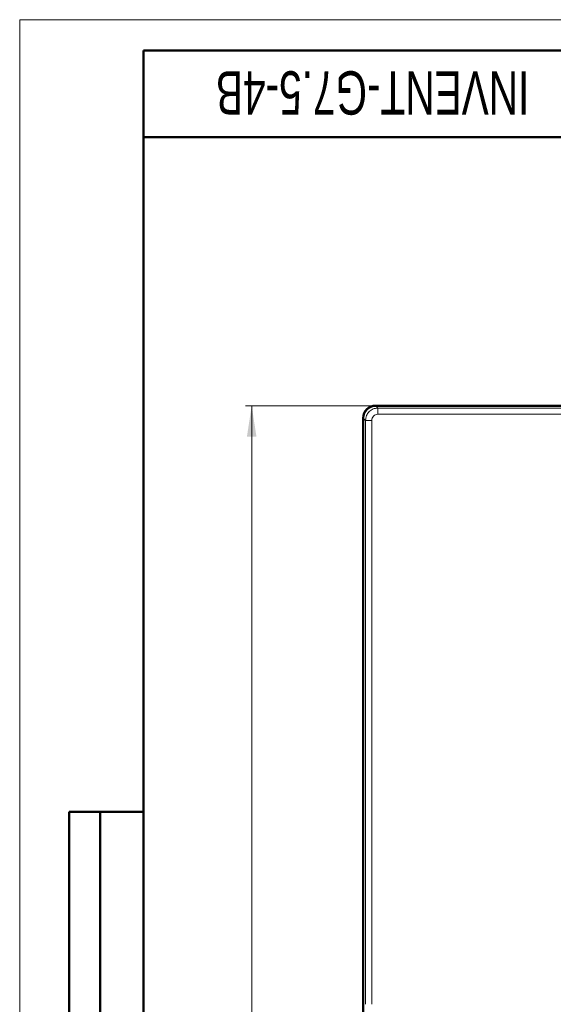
# Model space of a CAD drawing. Header units: millimetres. Extents: x 0 to 594, y 0 to 420.
# Tile 3 of 9: x 0 to 86, y 261 to 420. Entities that reach past the tile are written whole.
import ezdxf

# ---------------------------------------------------------------- set-up
doc = ezdxf.new("R2010")
doc.units = ezdxf.units.MM
doc.linetypes.add('SLD-Сплошная', pattern=[0])
doc.styles.add('SLDTEXTSTYLE0', font='TXT', dxfattribs={"width": 0.7, "bigfont": 'bigfont'})
doc.styles.add('SLDTEXTSTYLE1', font='TXT', dxfattribs={"width": 0.7})
doc.dimstyles.new('SLDDIMSTYLE0', dxfattribs={"dimtxt": 5, "dimasz": 5, "dimexe": 0, "dimexo": 0.0625, "dimgap": 1.25, "dimtad": 2, "dimdec": 1, "dimrnd": 1e-09, "dimzin": 12, "dimdsep": 46, "dimtxsty": 'SLDTEXTSTYLE1', "dimsah": 1, "dimcen": 0.09, "dimadec": 0, "dimazin": 3, "dimtfac": 1, "dimtdec": 3, "dimtofl": 0, "dimtmove": 0, "dimatfit": 3, "dimfxl": 1, "dimfrac": 2, "dimtolj": 1, "dimtzin": 12, "dimarcsym": 0})

# ---------------------------------------------------------------- blocks, each defined once
blk = doc.blocks.new('_D_1')
at = {"color": 7, "linetype": 'SLD-Сплошная', "lineweight": 0}
for p, q in [((57.46, 357.63), (36.46, 357.63)), ((37.46, 114.64), (37.46, 357.63)), ((78.78, 114.64), (36.46, 114.64))]:
    blk.add_line(p, q, dxfattribs=at)
at = {"color": 7, "linetype": 'SLD-Сплошная', "lineweight": 18}
for points in [[(37.46, 357.63), (36.69, 352.63), (38.23, 352.63)], [(37.46, 114.64), (38.23, 119.64), (36.69, 119.64)]]:
    blk.add_solid(points, dxfattribs=at)
at = {"color": 7, "linetype": 'SLD-Сплошная', "lineweight": 18, "insert": (31.01, 234.53), "char_height": 5, "attachment_point": 1, "rotation": 90, "style": 'SLDTEXTSTYLE0'}
blk.add_mtext('В', dxfattribs=at)

msp = doc.modelspace()

# ---------------------------------------------------------------- linework, layer by layer
at = {"color": 7, "linetype": 'SLD-Сплошная', "lineweight": 18}
for q in [(594, 420), (0, 0)]:
    msp.add_line((0, 420), q, dxfattribs=at)
at = {"color": 7, "linetype": 'SLD-Сплошная', "lineweight": 50}
for p, q in [((589, 415), (20, 415)), ((20, 415), (20, 5)), ((20, 401), (90, 401)), ((57.46, 357.64), (171.46, 357.64)), ((171.48, 357.63), (57.47, 357.63)), ((55.46, 119.64), (55.46, 355.64)), ((55.48, 355.63), (55.48, 260.93)), ((55.46, 321.64), (55.46, 321.64)), ((8, 172), (8, 292)), ((20, 292), (8, 292)), ((8, 172), (8, 292)), ((13, 172), (13, 292)), ((13, 172), (13, 292))]:
    msp.add_line(p, q, dxfattribs=at)
at = {"color": 8, "linetype": 'SLD-Сплошная', "lineweight": 18}
for p, q in [((57.47, 357.63), (57.84, 357.26)), ((57.84, 356.26), (57.84, 357.26)), ((171.11, 357.26), (57.84, 357.26)), ((55.85, 355.26), (55.48, 355.63)), ((55.85, 355.26), (55.85, 260.93)), ((55.85, 355.26), (56.84, 355.26)), ((56.84, 260.93), (56.84, 355.26)), ((57.84, 356.26), (171.11, 356.26))]:
    msp.add_line(p, q, dxfattribs=at)
at = {"color": 7, "linetype": 'SLD-Сплошная', "lineweight": 25}
msp.add_line((20, 292), (20, 5), dxfattribs=at)
msp.add_line((20, 292), (20, 5), dxfattribs=at)
at = {"color": 7, "linetype": 'SLD-Сплошная', "lineweight": 50}
msp.add_arc((57.46, 355.64), 2, 90, 180, dxfattribs=at)
msp.add_ellipse((57.48, 355.63), major_axis=(-1.42, 1.42), ratio=0.998783, start_param=5.498396, end_param=7.067974, dxfattribs=at)
at = {"color": 8, "linetype": 'SLD-Сплошная', "lineweight": 18}
for points, knots in [([(55.85, 355.26), (55.88, 355.52), (55.94, 356.05), (56.4, 356.71), (57.06, 357.17), (57.58, 357.23), (57.84, 357.26)], [0, 0, 0, 0, 0.250012, 0.500003, 0.749993, 1, 1, 1, 1]), ([(56.84, 355.26), (56.86, 355.39), (56.89, 355.65), (57.12, 355.98), (57.45, 356.21), (57.71, 356.24), (57.84, 356.26)], [0, 0, 0, 0, 0.250021, 0.5, 0.749979, 1, 1, 1, 1])]:
    msp.add_open_spline(points, degree=3, knots=knots, dxfattribs=at)

# ---------------------------------------------------------------- texts
at = {"color": 7, "linetype": 'Continuous', "lineweight": 0, "insert": (56.99, 404.67), "char_height": 7, "attachment_point": 2, "rotation": 180, "style": 'SLDTEXTSTYLE1'}
msp.add_mtext('INVENT-G7.5-4B', dxfattribs=at)

# ---------------------------------------------------------------- dimensions: what is measured, and where the dimension line sits
at = {"color": 7, "linetype": 'SLD-Сплошная', "lineweight": 18}
dim = msp.add_linear_dim(base=(37.46, 357.63), p1=(78.79, 114.64), p2=(57.47, 357.63), angle=90, text='В', dimstyle='SLDDIMSTYLE0', dxfattribs=at)
dim.commit()
dim.dimension.update_dxf_attribs({"geometry": '_D_1', "text_midpoint": (37.46, 236.13), "dimtype": 160})

doc.saveas('drawing.dxf')
